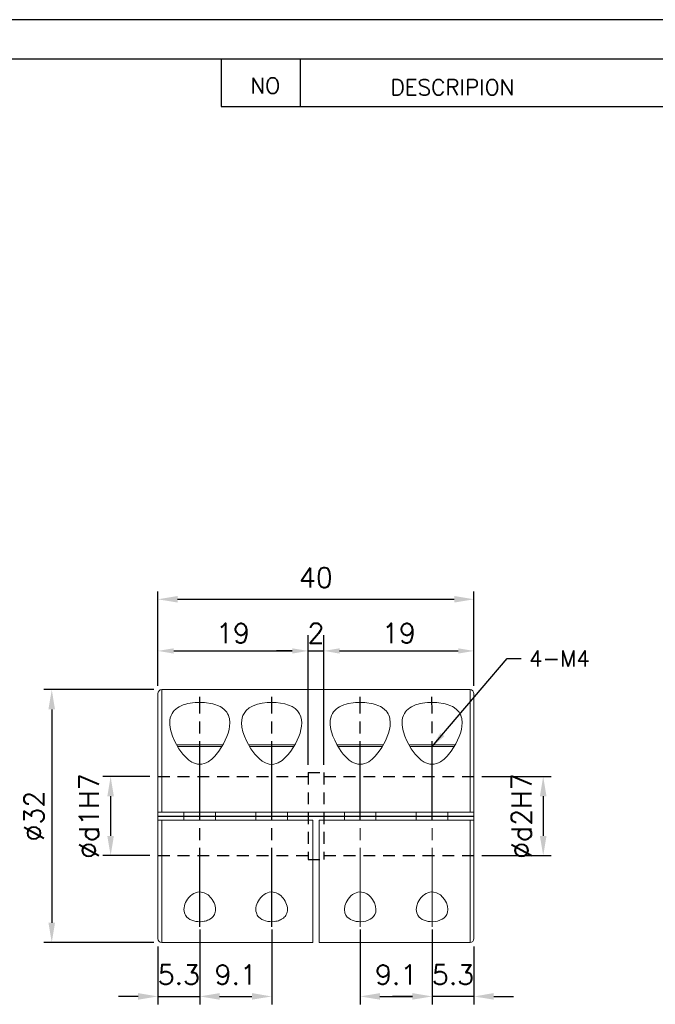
# Model space of a CAD drawing. Extents: x 10 to 307, y 10 to 220.
# Tile 3 of 4: x 120 to 200, y 95 to 220. Entities that reach past the tile are written whole.
import ezdxf

# ---------------------------------------------------------------- set-up
doc = ezdxf.new("R2010")
doc.units = 0
doc.header["$LTSCALE"] = 0.5
doc.header["$MEASUREMENT"] = 0
doc.linetypes.add('CENTER', pattern=[27, 20, -2, 3, -2])
doc.linetypes.add('HIDDEN', pattern=[5, 3, -2])
doc.layers.get('0').update_dxf_attribs({"linetype": 'CONTINUOUS'})
doc.layers.get('Defpoints').update_dxf_attribs({"linetype": 'CONTINUOUS'})
doc.layers.add('DIM', color=4, linetype='CONTINUOUS')
doc.styles.get("Standard").update_dxf_attribs({"font": 'romans.shx', "bigfont": 'whgtxt.shx'})
doc.dimstyles.new('ISO-25', dxfattribs={"dimtxt": 2.5, "dimasz": 2.5, "dimexe": 1.25, "dimexo": 0.625, "dimtad": 1, "dimtxsty": 'Standard', "dimcen": 2.5, "dimadec": 0, "dimazin": 0, "dimtfac": 1, "dimtmove": 0, "dimatfit": 3, "dimfxl": 0, "dimarcsym": 0})
doc.dimstyles.new('LIM', dxfattribs={"dimtxt": 2, "dimasz": 2, "dimexe": 2, "dimexo": 1, "dimgap": 1, "dimtad": 1, "dimdec": 3, "dimzin": 9, "dimdsep": 46, "dimtxsty": 'Standard', "dimcen": 2, "dimclrd": 1, "dimclre": 1, "dimadec": 0, "dimazin": 0, "dimtfac": 1, "dimtdec": 3, "dimtmove": 0, "dimatfit": 3, "dimfxl": 0, "dimtolj": 1, "dimtzin": 0, "dimarcsym": 0})

# ---------------------------------------------------------------- blocks, each defined once
blk = doc.blocks.new('*D20')
at = {"color": 1, "lineweight": -2}
for p, q in [((136.59, 135.23), (122.66, 135.23)), ((123.66, 132.73), (123.66, 105.73)), ((136.59, 103.23), (122.66, 103.23))]:
    blk.add_line(p, q, dxfattribs=at)
at = {"color": 1}
for points in [[(123.24, 132.73), (124.07, 132.73), (123.66, 135.23)], [(123.24, 105.73), (124.07, 105.73), (123.66, 103.23)]]:
    blk.add_solid(points, dxfattribs=at)
at = {"layer": 'Defpoints', "color": 0}
for p in [(137.59, 135.23), (123.66, 103.23), (137.59, 103.23)]:
    blk.add_point(p, dxfattribs=at)
at = {"color": 0, "insert": (121.41, 119.23), "char_height": 2.5, "attachment_point": 5, "rotation": 90}
blk.add_mtext('%%C32', dxfattribs=at)
blk = doc.blocks.new('*D23')
at = {"color": 1, "lineweight": -2}
for p, q in [((137.09, 135.73), (137.09, 147.66)), ((177.09, 135.72), (177.09, 147.66)), ((139.59, 146.66), (174.59, 146.66))]:
    blk.add_line(p, q, dxfattribs=at)
at = {"color": 1}
for points in [[(139.59, 147.08), (139.59, 146.25), (137.09, 146.66)], [(174.59, 147.08), (174.59, 146.25), (177.09, 146.66)]]:
    blk.add_solid(points, dxfattribs=at)
at = {"layer": 'Defpoints', "color": 0}
for p in [(177.09, 146.66), (137.09, 134.73), (177.09, 134.72)]:
    blk.add_point(p, dxfattribs=at)
at = {"color": 0, "insert": (157.09, 149.41), "char_height": 2.5, "attachment_point": 5}
blk.add_mtext('40', dxfattribs=at)
blk = doc.blocks.new('*D24')
at = {"color": 1, "lineweight": -2}
for p, q in [((136.09, 124.23), (130.11, 124.23)), ((131.11, 121.73), (131.11, 116.73)), ((136.09, 114.23), (130.11, 114.23))]:
    blk.add_line(p, q, dxfattribs=at)
at = {"color": 1}
for points in [[(130.69, 121.73), (131.52, 121.73), (131.11, 124.23)], [(130.69, 116.73), (131.52, 116.73), (131.11, 114.23)]]:
    blk.add_solid(points, dxfattribs=at)
at = {"layer": 'Defpoints', "color": 0}
for p in [(137.09, 124.23), (131.11, 114.23), (137.09, 114.23)]:
    blk.add_point(p, dxfattribs=at)
at = {"color": 0, "insert": (128.36, 119.23), "char_height": 2.5, "attachment_point": 5, "rotation": 90}
blk.add_mtext('%%cd1H7', dxfattribs=at)
blk = doc.blocks.new('*D25')
at = {"color": 1, "lineweight": -2}
for p, q in [((178.09, 124.23), (186.85, 124.23)), ((185.85, 121.73), (185.85, 116.73)), ((178.09, 114.23), (186.85, 114.23))]:
    blk.add_line(p, q, dxfattribs=at)
at = {"color": 1}
for points in [[(185.43, 121.73), (186.27, 121.73), (185.85, 124.23)], [(185.43, 116.73), (186.27, 116.73), (185.85, 114.23)]]:
    blk.add_solid(points, dxfattribs=at)
at = {"layer": 'Defpoints', "color": 0}
for p in [(177.09, 124.23), (177.09, 114.23), (185.85, 114.23)]:
    blk.add_point(p, dxfattribs=at)
at = {"color": 0, "insert": (183.1, 119.23), "char_height": 2.5, "attachment_point": 5, "rotation": 90}
blk.add_mtext('%%Cd2H7', dxfattribs=at)
blk = doc.blocks.new('*D26')
at = {"color": 1, "lineweight": -2}
for p, q in [((142.39, 104.87), (142.39, 95.41)), ((137.09, 102.73), (137.09, 95.41)), ((134.59, 96.41), (132.09, 96.41)), ((137.09, 96.41), (142.39, 96.41)), ((144.89, 96.41), (147.39, 96.41))]:
    blk.add_line(p, q, dxfattribs=at)
at = {"color": 1}
for points in [[(134.59, 96.83), (134.59, 96), (137.09, 96.41)], [(144.89, 96.83), (144.89, 96), (142.39, 96.41)]]:
    blk.add_solid(points, dxfattribs=at)
at = {"layer": 'Defpoints', "color": 0}
for p in [(142.39, 105.87), (137.09, 103.73), (142.39, 96.41)]:
    blk.add_point(p, dxfattribs=at)
at = {"color": 0, "insert": (139.74, 99.16), "char_height": 2.5, "attachment_point": 5}
blk.add_mtext('5.3', dxfattribs=at)
blk = doc.blocks.new('*D27')
at = {"color": 1, "lineweight": -2}
for p, q in [((142.39, 104.87), (142.39, 95.41)), ((151.49, 104.87), (151.49, 95.41)), ((144.89, 96.41), (148.99, 96.41))]:
    blk.add_line(p, q, dxfattribs=at)
at = {"color": 1}
for points in [[(144.89, 96.83), (144.89, 96), (142.39, 96.41)], [(148.99, 96.83), (148.99, 96), (151.49, 96.41)]]:
    blk.add_solid(points, dxfattribs=at)
at = {"layer": 'Defpoints', "color": 0}
for p in [(142.39, 105.87), (151.49, 105.87), (151.49, 96.41)]:
    blk.add_point(p, dxfattribs=at)
at = {"color": 0, "insert": (146.94, 99.16), "char_height": 2.5, "attachment_point": 5}
blk.add_mtext('9.1', dxfattribs=at)
blk = doc.blocks.new('*D28')
at = {"color": 1, "lineweight": -2}
for p, q in [((171.79, 104.87), (171.79, 95.41)), ((177.09, 102.73), (177.09, 95.41)), ((169.29, 96.41), (166.79, 96.41)), ((177.09, 96.41), (171.79, 96.41)), ((179.59, 96.41), (182.09, 96.41))]:
    blk.add_line(p, q, dxfattribs=at)
at = {"color": 1}
for points in [[(169.29, 96.83), (169.29, 96), (171.79, 96.41)], [(179.59, 96.83), (179.59, 96), (177.09, 96.41)]]:
    blk.add_solid(points, dxfattribs=at)
at = {"layer": 'Defpoints', "color": 0}
for p in [(171.79, 105.87), (177.09, 103.73), (171.79, 96.41)]:
    blk.add_point(p, dxfattribs=at)
at = {"color": 0, "insert": (174.44, 99.16), "char_height": 2.5, "attachment_point": 5}
blk.add_mtext('5.3', dxfattribs=at)
blk = doc.blocks.new('*D29')
at = {"color": 1, "lineweight": -2}
for p, q in [((162.69, 104.87), (162.69, 95.41)), ((171.79, 104.87), (171.79, 95.41)), ((165.19, 96.41), (169.29, 96.41))]:
    blk.add_line(p, q, dxfattribs=at)
at = {"color": 1}
for points in [[(165.19, 96.83), (165.19, 96), (162.69, 96.41)], [(169.29, 96.83), (169.29, 96), (171.79, 96.41)]]:
    blk.add_solid(points, dxfattribs=at)
at = {"layer": 'Defpoints', "color": 0}
for p in [(162.69, 105.87), (171.79, 105.87), (171.79, 96.41)]:
    blk.add_point(p, dxfattribs=at)
at = {"color": 0, "insert": (167.24, 99.16), "char_height": 2.5, "attachment_point": 5}
blk.add_mtext('9.1', dxfattribs=at)
blk = doc.blocks.new('*D31')
at = {"color": 1, "lineweight": -2}
for p, q in [((137.09, 135.72), (137.09, 142.13)), ((156.09, 125.73), (156.09, 142.13)), ((139.09, 140.13), (154.09, 140.13))]:
    blk.add_line(p, q, dxfattribs=at)
at = {"color": 1}
for points in [[(139.09, 140.46), (139.09, 139.79), (137.09, 140.13)], [(154.09, 140.46), (154.09, 139.79), (156.09, 140.13)]]:
    blk.add_solid(points, dxfattribs=at)
at = {"layer": 'Defpoints', "color": 0}
for p in [(156.09, 140.13), (137.09, 134.72), (156.09, 124.73)]:
    blk.add_point(p, dxfattribs=at)
at = {"color": 0, "insert": (146.59, 142.38), "char_height": 2.5, "attachment_point": 5}
blk.add_mtext('\\A1;19', dxfattribs=at)
blk = doc.blocks.new('*D32')
at = {"color": 1, "lineweight": -2}
for p, q in [((158.09, 125.73), (158.09, 142.13)), ((177.09, 135.73), (177.09, 142.13)), ((160.09, 140.13), (175.09, 140.13))]:
    blk.add_line(p, q, dxfattribs=at)
at = {"color": 1}
for points in [[(160.09, 140.46), (160.09, 139.79), (158.09, 140.13)], [(175.09, 140.46), (175.09, 139.79), (177.09, 140.13)]]:
    blk.add_solid(points, dxfattribs=at)
at = {"layer": 'Defpoints', "color": 0}
for p in [(177.09, 140.13), (177.09, 134.73), (158.09, 124.73)]:
    blk.add_point(p, dxfattribs=at)
at = {"color": 0, "insert": (167.59, 142.38), "char_height": 2.5, "attachment_point": 5}
blk.add_mtext('\\A1;19', dxfattribs=at)
blk = doc.blocks.new('*D33')
at = {"color": 1, "lineweight": -2}
for p, q in [((156.09, 141.13), (156.09, 142.13)), ((158.09, 141.13), (158.09, 142.13)), ((154.09, 140.13), (152.09, 140.13)), ((156.09, 140.13), (158.09, 140.13)), ((160.09, 140.13), (162.09, 140.13))]:
    blk.add_line(p, q, dxfattribs=at)
at = {"color": 1}
for points in [[(154.09, 140.46), (154.09, 139.79), (156.09, 140.13)], [(160.09, 140.46), (160.09, 139.79), (158.09, 140.13)]]:
    blk.add_solid(points, dxfattribs=at)
at = {"layer": 'Defpoints', "color": 0}
for p in [(156.09, 140.13), (158.09, 140.13), (158.09, 140.13)]:
    blk.add_point(p, dxfattribs=at)
at = {"color": 0, "insert": (157.09, 142.38), "char_height": 2.5, "attachment_point": 5}
blk.add_mtext('\\A1;2', dxfattribs=at)

msp = doc.modelspace()

# ---------------------------------------------------------------- linework, layer by layer
for p, q in [((307, 220), (10, 220)), ((302, 215), (15, 215)), ((145.0907, 215), (145.0907, 209)), ((155.0907, 215), (155.0907, 209)), ((145.0907, 209), (302, 209)), ((137.0892, 119.2274), (177.0892, 119.2274))]:
    msp.add_line(p, q)
at = {"color": 7, "linetype": 'Continuous', "lineweight": 15}
for p, q in [((176.5892, 135.2274), (137.5892, 135.2274)), ((137.5892, 135.2274), (137.5892, 119.7274)), ((176.5892, 119.7274), (176.5892, 135.2274)), ((145.2064, 128.0274), (139.5876, 128.0274)), ((154.3065, 128.0274), (148.6876, 128.0274)), ((165.5064, 128.0274), (159.8876, 128.0274)), ((174.6064, 128.0274), (168.9876, 128.0274)), ((137.0892, 119.7274), (137.5892, 119.7274)), ((137.0892, 118.7274), (137.0892, 119.7274)), ((137.5892, 119.7274), (176.5892, 119.7274)), ((140.3892, 119.7274), (140.3892, 118.7274)), ((144.3892, 118.7274), (144.3892, 119.7274)), ((149.4892, 119.7274), (149.4892, 118.7274)), ((153.4892, 118.7274), (153.4892, 119.7274)), ((160.6892, 119.7274), (160.6892, 118.7274)), ((164.6892, 118.7274), (164.6892, 119.7274)), ((169.7892, 119.7274), (169.7892, 118.7274)), ((173.7892, 118.7274), (173.7892, 119.7274)), ((176.5892, 119.7274), (177.0892, 119.7274)), ((177.0892, 119.7274), (177.0892, 118.7274)), ((137.5892, 118.7274), (137.0892, 118.7274)), ((137.5892, 118.7274), (137.0892, 118.7274)), ((156.6892, 118.7274), (137.5892, 118.7274)), ((137.5892, 118.7274), (137.5892, 103.2274)), ((156.6892, 103.2274), (156.6892, 118.7274)), ((157.4892, 118.7274), (157.4892, 103.2274)), ((176.5892, 118.7274), (157.4892, 118.7274)), ((177.0892, 118.7274), (176.5892, 118.7274)), ((176.5892, 103.2274), (176.5892, 118.7274)), ((137.5892, 103.2274), (156.6892, 103.2274)), ((157.4892, 103.2274), (176.5892, 103.2274))]:
    msp.add_line(p, q, dxfattribs=at)
at = {"color": 1, "linetype": 'CENTER'}
for p, q in [((142.3905, 105.1977), (142.3777, 134.3285)), ((151.4902, 105.1977), (151.4902, 134.3349)), ((162.6892, 118.6953), (162.6775, 134.3213)), ((171.7892, 118.7024), (171.7775, 134.3285))]:
    msp.add_line(p, q, dxfattribs=at)
at = {"color": 5, "linetype": 'HIDDEN'}
for p, q in [((156.0892, 124.7274), (158.0892, 124.7274)), ((156.0892, 124.7274), (156.0892, 113.7274)), ((158.0892, 124.7274), (158.0892, 113.7274)), ((137.0892, 124.2274), (156.0892, 124.2274)), ((158.0892, 124.2274), (177.0892, 124.2274)), ((137.0892, 114.2274), (156.0892, 114.2274)), ((156.0892, 113.7274), (158.0892, 113.7274)), ((158.0892, 114.2274), (177.0892, 114.2274))]:
    msp.add_line(p, q, dxfattribs=at)
at = {"color": 7, "linetype": 'Continuous', "lineweight": 15, "flags": 128}
for points in [[(138.5892, 131.0325), (138.6058, 131.3479), (138.658, 131.6529), (138.7511, 131.9497), (138.8885, 132.2315), (139.0144, 132.4197), (139.1654, 132.5978), (139.345, 132.7668), (139.5522, 132.9233), (139.7773, 133.0607), (140.0281, 133.1848), (140.3091, 133.2964), (140.6148, 133.3925), (140.8885, 133.4605), (141.4818, 133.5609), (141.7979, 133.5923), (142.0842, 133.6089), (142.6719, 133.6098), (142.9693, 133.5932), (143.2463, 133.5668), (143.7903, 133.4815), (144.0531, 133.4218), (144.2997, 133.3526), (144.7608, 133.1801), (144.9721, 133.0765), (145.171, 132.9597), (145.5188, 132.6911), (145.6661, 132.5398), (145.8036, 132.3653), (145.9194, 132.1795), (146.0146, 131.9812), (146.0883, 131.7729), (146.1331, 131.5961), (146.1892, 131.0325), (146.1643, 130.6202), (146.0922, 130.1914), (145.9744, 129.7428), (145.8148, 129.2836), (145.6186, 128.8238), (145.3852, 128.36), (145.1111, 127.8907), (144.7965, 127.4254), (144.2989, 126.8172), (144.1109, 126.6242), (143.9125, 126.4416), (143.467, 126.1102), (143.2146, 125.9714), (142.9491, 125.8646), (142.6692, 125.7956), (142.2347, 125.7796), (142.0866, 125.7995), (141.8308, 125.864), (141.5872, 125.9603), (141.3876, 126.0645), (141.0141, 126.3192), (140.8401, 126.4641), (140.5336, 126.7597), (140.2535, 127.0754), (139.9941, 127.4086), (139.757, 127.7508), (139.4373, 128.2797), (139.1635, 128.8157), (138.934, 129.3611), (138.7572, 129.9032), (138.6862, 130.191), (138.6336, 130.4752), (138.6006, 130.7566), (138.5892, 131.0325)], [(147.6892, 131.0325), (147.758, 131.6529), (147.8516, 131.951), (147.9885, 132.2315), (148.2654, 132.5978), (148.6522, 132.9233), (149.1281, 133.1848), (149.7148, 133.3925), (150.2763, 133.5165), (150.8979, 133.5923), (151.4747, 133.6149), (152.0693, 133.5932), (152.6194, 133.53), (153.1531, 133.4218), (153.6352, 133.2725), (154.0721, 133.0765), (154.4528, 132.8317), (154.7661, 132.5398), (155.0194, 132.1795), (155.1883, 131.7729), (155.2645, 131.4138), (155.2892, 131.0325), (155.2641, 130.6186), (155.1922, 130.1914), (155.074, 129.7414), (154.9148, 129.2836), (154.7181, 128.8226), (154.4852, 128.36), (154.2103, 127.8892), (153.8965, 127.4254), (153.5754, 127.0163), (153.2109, 126.6242), (152.7996, 126.2696), (152.3146, 125.9714), (152.0524, 125.8655), (151.7692, 125.7956), (151.4828, 125.7727), (151.1866, 125.7995), (150.9333, 125.8631), (150.6872, 125.9603), (150.2973, 126.1846), (149.9401, 126.4641), (149.6324, 126.7607), (149.3535, 127.0754), (148.857, 127.7508), (148.5362, 128.2815), (148.2635, 128.8157), (148.034, 129.3611), (147.8572, 129.9032), (147.7336, 130.4752), (147.6892, 131.0325)], [(158.8892, 131.0325), (158.9058, 131.3479), (158.958, 131.6529), (159.0511, 131.9497), (159.1885, 132.2315), (159.3144, 132.4197), (159.4654, 132.5978), (159.645, 132.7668), (159.8522, 132.9233), (160.0773, 133.0607), (160.3281, 133.1848), (160.6091, 133.2964), (160.9148, 133.3925), (161.1885, 133.4605), (161.7818, 133.5609), (162.0979, 133.5923), (162.3842, 133.6089), (162.9719, 133.6098), (163.2693, 133.5932), (163.5463, 133.5668), (164.0903, 133.4815), (164.3531, 133.4218), (164.5997, 133.3526), (165.0608, 133.1801), (165.2721, 133.0765), (165.471, 132.9597), (165.8188, 132.6911), (165.9661, 132.5398), (166.1036, 132.3653), (166.2194, 132.1795), (166.3146, 131.9812), (166.3883, 131.7729), (166.4331, 131.5961), (166.4892, 131.0325), (166.4643, 130.6202), (166.3922, 130.1914), (166.2744, 129.7428), (166.1148, 129.2836), (165.9186, 128.8238), (165.6852, 128.36), (165.4111, 127.8907), (165.0965, 127.4254), (164.5989, 126.8172), (164.4109, 126.6242), (164.2125, 126.4416), (163.767, 126.1102), (163.5146, 125.9714), (163.2491, 125.8646), (162.9692, 125.7956), (162.5347, 125.7796), (162.3866, 125.7995), (162.1308, 125.864), (161.8872, 125.9603), (161.6876, 126.0645), (161.3141, 126.3192), (161.1401, 126.4641), (160.8336, 126.7597), (160.5535, 127.0754), (160.2941, 127.4086), (160.057, 127.7508), (159.7373, 128.2797), (159.4635, 128.8157), (159.234, 129.3611), (159.0572, 129.9032), (158.9862, 130.191), (158.9336, 130.4752), (158.9006, 130.7566), (158.8892, 131.0325)], [(167.9892, 131.0325), (168.0058, 131.3479), (168.058, 131.6529), (168.1511, 131.9497), (168.2885, 132.2315), (168.4144, 132.4197), (168.5654, 132.5978), (168.745, 132.7668), (168.9522, 132.9233), (169.1773, 133.0607), (169.4281, 133.1848), (169.7091, 133.2964), (170.0148, 133.3925), (170.2885, 133.4605), (170.8818, 133.5609), (171.1979, 133.5923), (171.4842, 133.6089), (172.0719, 133.6098), (172.3693, 133.5932), (172.6463, 133.5668), (173.1903, 133.4815), (173.4531, 133.4218), (173.6997, 133.3526), (174.1608, 133.1801), (174.3721, 133.0765), (174.571, 132.9597), (174.9188, 132.6911), (175.0661, 132.5398), (175.2036, 132.3653), (175.3194, 132.1795), (175.4146, 131.9812), (175.4883, 131.7729), (175.5331, 131.5961), (175.5892, 131.0325), (175.5643, 130.6202), (175.4922, 130.1914), (175.3744, 129.7428), (175.2148, 129.2836), (175.0186, 128.8238), (174.7852, 128.36), (174.5111, 127.8907), (174.1965, 127.4254), (173.6989, 126.8172), (173.5109, 126.6242), (173.3125, 126.4416), (172.867, 126.1102), (172.6146, 125.9714), (172.3491, 125.8646), (172.0692, 125.7956), (171.6347, 125.7796), (171.4866, 125.7995), (171.2308, 125.864), (170.9872, 125.9603), (170.7876, 126.0645), (170.4141, 126.3192), (170.2401, 126.4641), (169.9336, 126.7597), (169.6535, 127.0754), (169.3941, 127.4086), (169.157, 127.7508), (168.8373, 128.2797), (168.5635, 128.8157), (168.334, 129.3611), (168.1572, 129.9032), (168.0862, 130.191), (168.0336, 130.4752), (168.0006, 130.7566), (167.9892, 131.0325)], [(144.3892, 107.4223), (144.3805, 107.255), (144.3539, 107.0906), (144.3073, 106.928), (144.2396, 106.7704), (144.1709, 106.6513), (144.0877, 106.5368), (143.988, 106.4262), (143.8721, 106.3221), (143.6526, 106.172), (143.5251, 106.1047), (143.3869, 106.0442), (143.2445, 105.9933), (143.0931, 105.9499), (142.9305, 105.9142), (142.7605, 105.8877), (142.4666, 105.8658), (142.3139, 105.8657), (142.1605, 105.8734), (141.8886, 105.9069), (141.623, 105.9665), (141.3771, 106.05), (141.1511, 106.1576), (140.9398, 106.2957), (140.7606, 106.4568), (140.6582, 106.5785), (140.5726, 106.7082), (140.5029, 106.8469), (140.4502, 106.992), (140.4043, 107.2026), (140.3892, 107.4223), (140.4023, 107.6358), (140.4413, 107.8538), (140.5067, 108.0779), (140.5983, 108.3033), (140.7114, 108.5194), (140.8501, 108.7326), (141.0196, 108.9437), (141.2208, 109.1446), (141.4212, 109.303), (141.6515, 109.4422), (141.859, 109.5327), (142.0881, 109.5971), (142.3225, 109.6259), (142.5691, 109.6166), (142.7665, 109.5797), (142.9592, 109.5178), (143.2079, 109.3981), (143.4355, 109.2455), (143.5859, 109.1191), (143.7228, 108.9831), (143.8482, 108.8379), (143.9604, 108.6871), (144.0907, 108.478), (144.1982, 108.2635), (144.2836, 108.0426), (144.3447, 107.8201), (144.3778, 107.6205), (144.3892, 107.4223)], [(153.4892, 107.4223), (153.4805, 107.255), (153.4539, 107.0906), (153.4073, 106.928), (153.3396, 106.7704), (153.2709, 106.6513), (153.1877, 106.5368), (153.088, 106.4262), (152.9721, 106.3221), (152.7526, 106.172), (152.6251, 106.1047), (152.4869, 106.0442), (152.3445, 105.9933), (152.1931, 105.9499), (152.0305, 105.9142), (151.8605, 105.8877), (151.5666, 105.8658), (151.4139, 105.8657), (151.2605, 105.8734), (150.9886, 105.9069), (150.723, 105.9665), (150.4771, 106.05), (150.2511, 106.1576), (150.0398, 106.2957), (149.8606, 106.4568), (149.7582, 106.5785), (149.6726, 106.7082), (149.6029, 106.8469), (149.5502, 106.992), (149.5043, 107.2026), (149.4892, 107.4223), (149.5023, 107.6358), (149.5413, 107.8538), (149.6067, 108.0779), (149.6983, 108.3033), (149.8114, 108.5194), (149.9501, 108.7326), (150.1196, 108.9437), (150.3208, 109.1446), (150.5212, 109.303), (150.7515, 109.4422), (150.959, 109.5327), (151.1881, 109.5971), (151.4225, 109.6259), (151.6691, 109.6166), (151.8665, 109.5797), (152.0592, 109.5178), (152.3079, 109.3981), (152.5355, 109.2455), (152.6859, 109.1191), (152.8228, 108.9831), (152.9482, 108.8379), (153.0604, 108.6871), (153.1907, 108.478), (153.2982, 108.2635), (153.3836, 108.0426), (153.4447, 107.8201), (153.4778, 107.6205), (153.4892, 107.4223)], [(164.6892, 107.4223), (164.6539, 107.0906), (164.5396, 106.7704), (164.3877, 106.5368), (164.1721, 106.3221), (163.9526, 106.172), (163.6869, 106.0442), (163.3931, 105.9499), (163.0605, 105.8877), (162.7617, 105.8658), (162.4605, 105.8734), (162.185, 105.9076), (161.923, 105.9665), (161.6744, 106.0512), (161.4511, 106.1576), (161.2379, 106.2973), (161.0606, 106.4568), (160.8726, 106.7082), (160.7502, 106.992), (160.6892, 107.4223), (160.7413, 107.8538), (160.8983, 108.3033), (161.1501, 108.7326), (161.3207, 108.945), (161.5208, 109.1446), (161.7232, 109.3044), (161.9515, 109.4422), (162.162, 109.5337), (162.3881, 109.5971), (162.6274, 109.6258), (162.8691, 109.6166), (163.2592, 109.5178), (163.511, 109.3962), (163.7355, 109.2455), (164.0228, 108.9831), (164.2604, 108.6871), (164.4982, 108.2635), (164.6447, 107.8201), (164.6892, 107.4223)], [(173.7892, 107.4223), (173.7539, 107.0906), (173.6396, 106.7704), (173.4877, 106.5368), (173.2721, 106.3221), (173.0526, 106.172), (172.7869, 106.0442), (172.4931, 105.9499), (172.1605, 105.8877), (171.8617, 105.8658), (171.5605, 105.8734), (171.285, 105.9076), (171.023, 105.9665), (170.7744, 106.0512), (170.5511, 106.1576), (170.3379, 106.2973), (170.1606, 106.4568), (169.9726, 106.7082), (169.8502, 106.992), (169.7892, 107.4223), (169.8413, 107.8538), (169.9983, 108.3033), (170.2501, 108.7326), (170.4207, 108.945), (170.6208, 109.1446), (170.8232, 109.3044), (171.0515, 109.4422), (171.262, 109.5337), (171.4881, 109.5971), (171.7274, 109.6258), (171.9691, 109.6166), (172.3592, 109.5178), (172.611, 109.3962), (172.8355, 109.2455), (173.1228, 108.9831), (173.3604, 108.6871), (173.5982, 108.2635), (173.7447, 107.8201), (173.7892, 107.4223)]]:
    msp.add_lwpolyline(points, dxfattribs=at)
at = {"color": 7, "linetype": 'Continuous', "lineweight": 15}
for centre, start, end in [((137.5892, 134.7274), 90, 180), ((176.5892, 134.7274), 0, 90), ((137.5892, 103.7274), 180, 270), ((176.5892, 103.7274), 270, 0)]:
    msp.add_arc(centre, 0.5, start, end, dxfattribs=at)
for points, knots in [([(137.0892, 134.7204), (137.0892, 134.7185), (137.0892, 134.7142), (137.0892, 134.6095), (137.0892, 134.4198), (137.0892, 134.1365), (137.0892, 133.7792), (137.0892, 133.366), (137.0892, 132.9099), (137.0892, 132.3892), (137.0892, 131.8055), (137.0892, 131.1595), (137.0892, 130.3414), (137.0892, 129.32), (137.0892, 128.2101), (137.0892, 127.1882), (137.0892, 126.2842), (137.0892, 125.3012), (137.0892, 124.2384), (137.0892, 123.1071), (137.0892, 121.9756), (137.0892, 120.8506), (137.0892, 120.102), (137.0892, 119.7274)], [0, 0, 0, 0, 0.03669938, 0.08380551, 0.13241598, 0.18229249, 0.23222877, 0.27557779, 0.31882045, 0.36214975, 0.40640225, 0.45054201, 0.49477438, 0.56108202, 0.62736701, 0.67071603, 0.71395868, 0.75728799, 0.80724551, 0.85711492, 0.90571474, 0.95282266, 1, 1, 1, 1]), ([(177.0892, 119.7274), (177.0892, 120.102), (177.0892, 120.8506), (177.0892, 121.9756), (177.0892, 123.1071), (177.0892, 124.2384), (177.0892, 125.3012), (177.0892, 126.2842), (177.0892, 127.1882), (177.0892, 128.2101), (177.0892, 129.32), (177.0892, 130.3414), (177.0892, 131.1595), (177.0892, 131.8055), (177.0892, 132.3892), (177.0892, 132.9099), (177.0892, 133.366), (177.0892, 133.7792), (177.0892, 134.1365), (177.0892, 134.4198), (177.0892, 134.6095), (177.0892, 134.7142), (177.0892, 134.7185), (177.0892, 134.7204)], [0, 0, 0, 0, 0.04717734, 0.09428526, 0.14288508, 0.19275449, 0.24271201, 0.28604132, 0.32928397, 0.37263299, 0.43891798, 0.50522562, 0.54945799, 0.59359775, 0.63785025, 0.68117955, 0.72442221, 0.76777123, 0.81770751, 0.86758402, 0.91619449, 0.96330062, 1, 1, 1, 1]), ([(145.3077, 128.2274), (145.2562, 128.2274), (145.0952, 128.2274), (144.7371, 128.2274), (144.2147, 128.2274), (143.6884, 128.2274), (143.212, 128.2274), (142.8037, 128.2274), (142.3206, 128.2274), (141.7669, 128.2274), (141.258, 128.2274), (140.8646, 128.2274), (140.4759, 128.2274), (140.0437, 128.2274), (139.6676, 128.2274), (139.5196, 128.2274), (139.4689, 128.2274)], [0, 0, 0, 0, 0.04402032, 0.1375547, 0.23116354, 0.32469788, 0.38251824, 0.4398443, 0.49759932, 0.58401546, 0.67035783, 0.71748063, 0.76408927, 0.85762364, 0.95123249, 1, 1, 1, 1]), ([(154.4077, 128.2274), (154.3562, 128.2274), (154.1953, 128.2274), (153.8371, 128.2274), (153.3147, 128.2274), (152.7884, 128.2274), (152.312, 128.2274), (151.9037, 128.2274), (151.4206, 128.2274), (150.8669, 128.2274), (150.358, 128.2274), (149.9646, 128.2274), (149.5759, 128.2274), (149.1437, 128.2274), (148.7675, 128.2274), (148.6196, 128.2274), (148.5689, 128.2274)], [0, 0, 0, 0, 0.04402507, 0.13755748, 0.23116436, 0.32469673, 0.38251588, 0.43984073, 0.49759455, 0.58400887, 0.67034943, 0.71747124, 0.7640789, 0.85761131, 0.95121819, 1, 1, 1, 1]), ([(165.6077, 128.2274), (165.5562, 128.2274), (165.3952, 128.2274), (165.0371, 128.2274), (164.5147, 128.2274), (163.9884, 128.2274), (163.512, 128.2274), (163.1037, 128.2274), (162.6206, 128.2274), (162.0669, 128.2274), (161.558, 128.2274), (161.1646, 128.2274), (160.7759, 128.2274), (160.3437, 128.2274), (159.9676, 128.2274), (159.8196, 128.2274), (159.7689, 128.2274)], [0, 0, 0, 0, 0.04402032, 0.1375547, 0.23116354, 0.32469788, 0.38251824, 0.4398443, 0.49759932, 0.58401546, 0.67035783, 0.71748063, 0.76408927, 0.85762364, 0.95123249, 1, 1, 1, 1]), ([(174.7077, 128.2274), (174.6562, 128.2274), (174.4952, 128.2274), (174.1371, 128.2274), (173.6147, 128.2274), (173.0884, 128.2274), (172.612, 128.2274), (172.2037, 128.2274), (171.7206, 128.2274), (171.1669, 128.2274), (170.658, 128.2274), (170.2646, 128.2274), (169.8759, 128.2274), (169.4437, 128.2274), (169.0676, 128.2274), (168.9196, 128.2274), (168.8689, 128.2274)], [0, 0, 0, 0, 0.04402032, 0.1375547, 0.23116354, 0.32469788, 0.38251824, 0.4398443, 0.49759932, 0.58401546, 0.67035783, 0.71748063, 0.76408927, 0.85762364, 0.95123249, 1, 1, 1, 1]), ([(137.0892, 118.7274), (137.0892, 118.3528), (137.0892, 117.6041), (137.0892, 116.4789), (137.0892, 115.3474), (137.0892, 114.2161), (137.0892, 113.1533), (137.0892, 112.1704), (137.0892, 111.2664), (137.0892, 110.3918), (137.0892, 109.5511), (137.0892, 108.7495), (137.0892, 107.8714), (137.0892, 106.9531), (137.0892, 106.1532), (137.0892, 105.5448), (137.0892, 105.0887), (137.0892, 104.6755), (137.0892, 104.3183), (137.0892, 104.0349), (137.0892, 103.8453), (137.0892, 103.7406), (137.0892, 103.7363), (137.0892, 103.7344)], [0, 0, 0, 0, 0.04718814, 0.09429247, 0.14289932, 0.19277581, 0.24271209, 0.28606111, 0.32930376, 0.37263306, 0.41688556, 0.46102531, 0.50525768, 0.57156531, 0.63785029, 0.68119931, 0.72444195, 0.76777126, 0.81772877, 0.86759818, 0.91620885, 0.96332217, 1, 1, 1, 1]), ([(177.0892, 103.7344), (177.0892, 103.7363), (177.0892, 103.7406), (177.0892, 103.8453), (177.0892, 104.0349), (177.0892, 104.3183), (177.0892, 104.6755), (177.0892, 105.0887), (177.0892, 105.5448), (177.0892, 106.1532), (177.0892, 106.9531), (177.0892, 107.8714), (177.0892, 108.7495), (177.0892, 109.5511), (177.0892, 110.3918), (177.0892, 111.2664), (177.0892, 112.1704), (177.0892, 113.1533), (177.0892, 114.2161), (177.0892, 115.3474), (177.0892, 116.4789), (177.0892, 117.6041), (177.0892, 118.3528), (177.0892, 118.7274)], [0, 0, 0, 0, 0.03667783, 0.08379115, 0.13240182, 0.18227123, 0.23222874, 0.27555805, 0.31880069, 0.36214971, 0.42843469, 0.49474232, 0.53897469, 0.58311444, 0.62736694, 0.67069624, 0.71393889, 0.75728791, 0.80722419, 0.85710068, 0.90570753, 0.95281186, 1, 1, 1, 1])]:
    msp.add_open_spline(points, degree=3, knots=knots, dxfattribs=at)
at = {"color": 1, "linetype": 'CENTER', "lineweight": 15}
for points, knots in [([(162.6892, 105.1996), (162.6892, 105.212), (162.6892, 105.2243), (162.6892, 105.2616), (162.6892, 105.2867), (162.6892, 105.3211), (162.6892, 105.3304), (162.6892, 105.3583), (162.6892, 105.377), (162.6892, 105.402), (162.6892, 105.4082), (162.6892, 105.4207), (162.6892, 105.427), (162.6892, 105.4395), (162.6892, 105.4457), (162.6892, 105.4646), (162.6892, 105.4772), (162.6892, 105.5151), (162.6892, 105.5406), (162.6892, 105.6175), (162.6892, 105.6694), (162.6892, 105.8273), (162.6892, 105.9353), (162.6892, 106.0565), (162.6892, 106.0671), (162.6892, 106.0991), (162.6892, 106.1205), (162.6892, 106.1849), (162.6892, 106.2283), (162.6892, 106.2812), (162.6892, 106.2904), (162.6892, 106.3181), (162.6892, 106.3366), (162.6892, 106.3599), (162.6892, 106.3646), (162.6892, 106.374), (162.6892, 106.3788), (162.6892, 106.393), (162.6892, 106.4025), (162.6892, 106.431), (162.6892, 106.45), (162.6892, 106.5074), (162.6892, 106.546), (162.6892, 106.6625), (162.6892, 106.7412), (162.6892, 106.9806), (162.6892, 107.1445), (162.6892, 107.3458), (162.6892, 107.3792), (162.6892, 107.4206), (162.6892, 107.4284), (162.6892, 107.4419), (162.6892, 107.4476), (162.6892, 107.4592), (162.6892, 107.4649), (162.6892, 107.4822), (162.6892, 107.4937), (162.6892, 107.5284), (162.6892, 107.5516), (162.6892, 107.6214), (162.6892, 107.6682), (162.6892, 107.8094), (162.6892, 107.9048), (162.6892, 108.0142), (162.6892, 108.0271), (162.6892, 108.0661), (162.6892, 108.0921), (162.6892, 108.1289), (162.6892, 108.1397), (162.6892, 108.1719), (162.6892, 108.1934), (162.6892, 108.2216), (162.6892, 108.2283), (162.6892, 108.2416), (162.6892, 108.2482), (162.6892, 108.2616), (162.6892, 108.2682), (162.6892, 108.2882), (162.6892, 108.3016), (162.6892, 108.3417), (162.6892, 108.3686), (162.6892, 108.4494), (162.6892, 108.5036), (162.6892, 108.667), (162.6892, 108.7773), (162.6892, 108.9088), (162.6892, 108.9288), (162.6892, 108.9891), (162.6892, 109.0294), (162.6892, 109.0939), (162.6892, 109.118), (162.6892, 109.1663), (162.6892, 109.1905), (162.6892, 109.2633), (162.6892, 109.312), (162.6892, 109.4588), (162.6892, 109.5575), (162.6892, 109.6723), (162.6892, 109.6875), (162.6892, 109.7332), (162.6892, 109.7638), (162.6892, 109.816), (162.6892, 109.8376), (162.6892, 109.8728), (162.6892, 109.8864), (162.6892, 109.9116), (162.6892, 109.9231), (162.6892, 109.9439), (162.6892, 109.9531), (162.6892, 109.9715), (162.6892, 109.9807), (162.6892, 110.0082), (162.6892, 110.0265), (162.6892, 110.0816), (162.6892, 110.1184), (162.6892, 110.2291), (162.6892, 110.3033), (162.6892, 110.5272), (162.6892, 110.6781), (162.6892, 110.842), (162.6892, 110.8536), (162.6892, 110.8764), (162.6892, 110.8876), (162.6892, 110.9099), (162.6892, 110.9211), (162.6892, 110.9546), (162.6892, 110.977), (162.6892, 111.0442), (162.6892, 111.0892), (162.6892, 111.2245), (162.6892, 111.3152), (162.6892, 111.4355), (162.6892, 111.4647), (162.6892, 111.5525), (162.6892, 111.6112), (162.6892, 111.6924), (162.6892, 111.7147), (162.6892, 111.7552), (162.6892, 111.7734), (162.6892, 111.8065), (162.6892, 111.8215), (162.6892, 111.8514), (162.6892, 111.8663), (162.6892, 111.9094), (162.6892, 111.9375), (162.6892, 112.022), (162.6892, 112.0785), (162.6892, 112.2484), (162.6892, 112.3624), (162.6892, 112.5), (162.6892, 112.5231), (162.6892, 112.5924), (162.6892, 112.6387), (162.6892, 112.7038), (162.6892, 112.7226), (162.6892, 112.7564), (162.6892, 112.7715), (162.6892, 112.7979), (162.6892, 112.8093), (162.6892, 112.8321), (162.6892, 112.8435), (162.6892, 112.8777), (162.6892, 112.9005), (162.6892, 112.9691), (162.6892, 113.0148), (162.6892, 113.1524), (162.6892, 113.2445), (162.6892, 113.5217), (162.6892, 113.7078), (162.6892, 113.909), (162.6892, 113.923), (162.6892, 113.9493), (162.6892, 113.9616), (162.6892, 113.9987), (162.6892, 114.0235), (162.6892, 114.1029), (162.6892, 114.1576), (162.6892, 114.3221), (162.6892, 114.4321), (162.6892, 114.6273), (162.6892, 114.7122), (162.6892, 114.8386), (162.6892, 114.8799), (162.6892, 115.0038), (162.6892, 115.0866), (162.6892, 115.2524), (162.6892, 115.3355), (162.6892, 115.5021), (162.6892, 115.5855), (162.6892, 115.8362), (162.6892, 116.0039), (162.6892, 116.2003), (162.6892, 116.2283), (162.6892, 116.2701), (162.6892, 116.2837), (162.6892, 116.3101), (162.6892, 116.3228), (162.6892, 116.3481), (162.6892, 116.3606), (162.6892, 116.3858), (162.6892, 116.3983), (162.6892, 116.4361), (162.6892, 116.4612), (162.6892, 116.5368), (162.6892, 116.5871), (162.6892, 116.7384), (162.6892, 116.8394), (162.6892, 116.9749), (162.6892, 117.0092), (162.6892, 117.1122), (162.6892, 117.1809), (162.6892, 117.2621), (162.6892, 117.2746), (162.6892, 117.3121), (162.6892, 117.3371), (162.6892, 117.412), (162.6892, 117.4621), (162.6892, 117.5177), (162.6892, 117.5233), (162.6892, 117.5344), (162.6892, 117.54), (162.6892, 117.5568), (162.6892, 117.5679), (162.6892, 117.6014), (162.6892, 117.6238), (162.6892, 117.6908), (162.6892, 117.7355), (162.6892, 117.8697), (162.6892, 117.9592), (162.6892, 118.2278), (162.6892, 118.4071), (162.6892, 118.6251), (162.6892, 118.6638), (162.6892, 118.7024)], [0.345632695, 0.345632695, 0.345632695, 0.345632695, 0.348546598, 0.348546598, 0.354374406, 0.354374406, 0.356510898, 0.356510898, 0.360783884, 0.360783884, 0.362196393, 0.362196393, 0.363608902, 0.363608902, 0.365021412, 0.365021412, 0.36784643, 0.36784643, 0.373496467, 0.373496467, 0.384796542, 0.384796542, 0.40739669, 0.40739669, 0.409561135, 0.409561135, 0.413890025, 0.413890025, 0.422547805, 0.422547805, 0.424366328, 0.424366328, 0.428003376, 0.428003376, 0.428926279, 0.428926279, 0.429849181, 0.429849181, 0.431694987, 0.431694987, 0.435386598, 0.435386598, 0.442769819, 0.442769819, 0.457536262, 0.457536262, 0.487069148, 0.487069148, 0.492925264, 0.492925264, 0.494278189, 0.494278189, 0.49527619, 0.49527619, 0.496274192, 0.496274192, 0.498270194, 0.498270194, 0.502262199, 0.502262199, 0.510246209, 0.510246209, 0.526214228, 0.526214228, 0.528355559, 0.528355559, 0.532638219, 0.532638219, 0.534394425, 0.534394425, 0.537906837, 0.537906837, 0.538987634, 0.538987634, 0.540068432, 0.540068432, 0.541149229, 0.541149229, 0.543310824, 0.543310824, 0.547634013, 0.547634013, 0.556280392, 0.556280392, 0.57357315, 0.57357315, 0.576676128, 0.576676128, 0.582882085, 0.582882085, 0.586567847, 0.586567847, 0.59025361, 0.59025361, 0.597625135, 0.597625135, 0.612368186, 0.612368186, 0.614620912, 0.614620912, 0.619126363, 0.619126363, 0.622298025, 0.622298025, 0.624285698, 0.624285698, 0.625975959, 0.625975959, 0.627315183, 0.627315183, 0.628654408, 0.628654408, 0.631318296, 0.631318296, 0.636646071, 0.636646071, 0.647301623, 0.647301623, 0.668612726, 0.668612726, 0.670236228, 0.670236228, 0.67179306, 0.67179306, 0.673349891, 0.673349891, 0.676463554, 0.676463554, 0.68269088, 0.68269088, 0.695145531, 0.695145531, 0.699129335, 0.699129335, 0.707096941, 0.707096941, 0.710114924, 0.710114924, 0.712565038, 0.712565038, 0.714575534, 0.714575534, 0.71658603, 0.71658603, 0.720356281, 0.720356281, 0.727896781, 0.727896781, 0.742977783, 0.742977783, 0.746014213, 0.746014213, 0.752087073, 0.752087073, 0.754536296, 0.754536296, 0.756504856, 0.756504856, 0.757989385, 0.757989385, 0.759473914, 0.759473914, 0.762442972, 0.762442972, 0.768381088, 0.768381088, 0.78025732, 0.78025732, 0.804009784, 0.804009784, 0.80577526, 0.80577526, 0.807341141, 0.807341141, 0.810472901, 0.810472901, 0.81737656, 0.81737656, 0.83118388, 0.83118388, 0.841790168, 0.841790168, 0.846920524, 0.846920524, 0.857181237, 0.857181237, 0.867441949, 0.867441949, 0.877702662, 0.877702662, 0.898224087, 0.898224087, 0.9016492, 0.9016492, 0.903310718, 0.903310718, 0.904858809, 0.904858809, 0.906388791, 0.906388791, 0.907918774, 0.907918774, 0.910978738, 0.910978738, 0.917098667, 0.917098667, 0.929338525, 0.929338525, 0.933489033, 0.933489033, 0.94179005, 0.94179005, 0.943296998, 0.943296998, 0.946310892, 0.946310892, 0.95233868, 0.95233868, 0.953010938, 0.953010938, 0.953683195, 0.953683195, 0.95502771, 0.95502771, 0.95771674, 0.95771674, 0.963094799, 0.963094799, 0.973850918, 0.973850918, 0.995363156, 0.995363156, 1, 1, 1, 1]), ([(171.7892, 105.1996), (171.7892, 105.239), (171.7892, 105.2789), (171.7892, 105.3341), (171.7892, 105.349), (171.7892, 105.3716), (171.7892, 105.3793), (171.7892, 105.3935), (171.7892, 105.4001), (171.7892, 105.413), (171.7892, 105.4193), (171.7892, 105.4319), (171.7892, 105.4382), (171.7892, 105.4572), (171.7892, 105.4699), (171.7892, 105.5082), (171.7892, 105.5339), (171.7892, 105.6116), (171.7892, 105.664), (171.7892, 105.8234), (171.7892, 105.9325), (171.7892, 106.0549), (171.7892, 106.0656), (171.7892, 106.0976), (171.7892, 106.1191), (171.7892, 106.1837), (171.7892, 106.2272), (171.7892, 106.2803), (171.7892, 106.2895), (171.7892, 106.3171), (171.7892, 106.3356), (171.7892, 106.3584), (171.7892, 106.3626), (171.7892, 106.3711), (171.7892, 106.3753), (171.7892, 106.3881), (171.7892, 106.3966), (171.7892, 106.4222), (171.7892, 106.4393), (171.7892, 106.4908), (171.7892, 106.5254), (171.7892, 106.6298), (171.7892, 106.7003), (171.7892, 106.9143), (171.7892, 107.0604), (171.7892, 107.2253), (171.7892, 107.2408), (171.7892, 107.2872), (171.7892, 107.3183), (171.7892, 107.3586), (171.7892, 107.3675), (171.7892, 107.3945), (171.7892, 107.4125), (171.7892, 107.4369), (171.7892, 107.4433), (171.7892, 107.456), (171.7892, 107.4624), (171.7892, 107.4815), (171.7892, 107.4942), (171.7892, 107.5326), (171.7892, 107.5582), (171.7892, 107.6355), (171.7892, 107.6873), (171.7892, 107.8439), (171.7892, 107.9496), (171.7892, 108.0717), (171.7892, 108.0866), (171.7892, 108.1314), (171.7892, 108.1614), (171.7892, 108.2031), (171.7892, 108.2146), (171.7892, 108.2321), (171.7892, 108.2381), (171.7892, 108.25), (171.7892, 108.256), (171.7892, 108.274), (171.7892, 108.286), (171.7892, 108.322), (171.7892, 108.3461), (171.7892, 108.4186), (171.7892, 108.4672), (171.7892, 108.6137), (171.7892, 108.7124), (171.7892, 108.8292), (171.7892, 108.8463), (171.7892, 108.8977), (171.7892, 108.9322), (171.7892, 108.9798), (171.7892, 108.9929), (171.7892, 109.0219), (171.7892, 109.0379), (171.7892, 109.0627), (171.7892, 109.0715), (171.7892, 109.089), (171.7892, 109.0978), (171.7892, 109.1241), (171.7892, 109.1417), (171.7892, 109.1946), (171.7892, 109.2299), (171.7892, 109.3363), (171.7892, 109.4077), (171.7892, 109.6232), (171.7892, 109.7686), (171.7892, 109.9263), (171.7892, 109.9369), (171.7892, 109.9549), (171.7892, 109.9622), (171.7892, 109.977), (171.7892, 109.9844), (171.7892, 110.0065), (171.7892, 110.0213), (171.7892, 110.0657), (171.7892, 110.0954), (171.7892, 110.1846), (171.7892, 110.2443), (171.7892, 110.4243), (171.7892, 110.5453), (171.7892, 110.6862), (171.7892, 110.7051), (171.7892, 110.7619), (171.7892, 110.7998), (171.7892, 110.8475), (171.7892, 110.8572), (171.7892, 110.8774), (171.7892, 110.8878), (171.7892, 110.9086), (171.7892, 110.919), (171.7892, 110.9503), (171.7892, 110.9712), (171.7892, 111.034), (171.7892, 111.0759), (171.7892, 111.2021), (171.7892, 111.2867), (171.7892, 111.4098), (171.7892, 111.4481), (171.7892, 111.5632), (171.7892, 111.6403), (171.7892, 111.7469), (171.7892, 111.7761), (171.7892, 111.8229), (171.7892, 111.8403), (171.7892, 111.8752), (171.7892, 111.8927), (171.7892, 111.9451), (171.7892, 111.9802), (171.7892, 112.0855), (171.7892, 112.1559), (171.7892, 112.3679), (171.7892, 112.5103), (171.7892, 112.687), (171.7892, 112.7206), (171.7892, 112.7745), (171.7892, 112.7948), (171.7892, 112.8355), (171.7892, 112.8558), (171.7892, 112.9169), (171.7892, 112.9577), (171.7892, 113.0803), (171.7892, 113.1623), (171.7892, 113.4091), (171.7892, 113.5747), (171.7892, 113.7688), (171.7892, 113.7963), (171.7892, 113.8479), (171.7892, 113.8719), (171.7892, 113.9099), (171.7892, 113.9237), (171.7892, 113.95), (171.7892, 113.9624), (171.7892, 113.9999), (171.7892, 114.025), (171.7892, 114.1003), (171.7892, 114.1507), (171.7892, 114.3019), (171.7892, 114.403), (171.7892, 114.7073), (171.7892, 114.9114), (171.7892, 115.1402), (171.7892, 115.164), (171.7892, 115.2115), (171.7892, 115.2353), (171.7892, 115.3067), (171.7892, 115.3543), (171.7892, 115.4974), (171.7892, 115.593), (171.7892, 115.8803), (171.7892, 116.0727), (171.7892, 116.2797), (171.7892, 116.2937), (171.7892, 116.3191), (171.7892, 116.3305), (171.7892, 116.3517), (171.7892, 116.3616), (171.7892, 116.3813), (171.7892, 116.3911), (171.7892, 116.4206), (171.7892, 116.4403), (171.7892, 116.4995), (171.7892, 116.5389), (171.7892, 116.6573), (171.7892, 116.7363), (171.7892, 116.9736), (171.7892, 117.1321), (171.7892, 117.3082), (171.7892, 117.3253), (171.7892, 117.3769), (171.7892, 117.4113), (171.7892, 117.4559), (171.7892, 117.466), (171.7892, 117.4852), (171.7892, 117.4942), (171.7892, 117.5105), (171.7892, 117.5178), (171.7892, 117.5434), (171.7892, 117.5618), (171.7892, 117.6168), (171.7892, 117.6535), (171.7892, 117.7636), (171.7892, 117.8371), (171.7892, 118.0576), (171.7892, 118.2048), (171.7892, 118.4688), (171.7892, 118.5856), (171.7892, 118.7024)], [0.345632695, 0.345632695, 0.345632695, 0.345632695, 0.354935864, 0.354935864, 0.358362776, 0.358362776, 0.36011141, 0.36011141, 0.361605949, 0.361605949, 0.363033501, 0.363033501, 0.364461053, 0.364461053, 0.367316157, 0.367316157, 0.373026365, 0.373026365, 0.38444678, 0.38444678, 0.407287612, 0.407287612, 0.409458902, 0.409458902, 0.413801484, 0.413801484, 0.422486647, 0.422486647, 0.424302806, 0.424302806, 0.427935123, 0.427935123, 0.428764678, 0.428764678, 0.429594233, 0.429594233, 0.431253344, 0.431253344, 0.434571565, 0.434571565, 0.441208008, 0.441208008, 0.454480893, 0.454480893, 0.481026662, 0.481026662, 0.483765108, 0.483765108, 0.489241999, 0.489241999, 0.490813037, 0.490813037, 0.493955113, 0.493955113, 0.495058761, 0.495058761, 0.496162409, 0.496162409, 0.498369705, 0.498369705, 0.502784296, 0.502784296, 0.511613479, 0.511613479, 0.529271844, 0.529271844, 0.531725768, 0.531725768, 0.536633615, 0.536633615, 0.538511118, 0.538511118, 0.539482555, 0.539482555, 0.540453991, 0.540453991, 0.542396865, 0.542396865, 0.546282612, 0.546282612, 0.554054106, 0.554054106, 0.569597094, 0.569597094, 0.572262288, 0.572262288, 0.577592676, 0.577592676, 0.579609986, 0.579609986, 0.582068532, 0.582068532, 0.583411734, 0.583411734, 0.584754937, 0.584754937, 0.587441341, 0.587441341, 0.592814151, 0.592814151, 0.603559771, 0.603559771, 0.625051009, 0.625051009, 0.62659769, 0.62659769, 0.627672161, 0.627672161, 0.628746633, 0.628746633, 0.630895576, 0.630895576, 0.635193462, 0.635193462, 0.643789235, 0.643789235, 0.66098078, 0.66098078, 0.663640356, 0.663640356, 0.668959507, 0.668959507, 0.670314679, 0.670314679, 0.67176785, 0.67176785, 0.673221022, 0.673221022, 0.676127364, 0.676127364, 0.681940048, 0.681940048, 0.693565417, 0.693565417, 0.698790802, 0.698790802, 0.709241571, 0.709241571, 0.713186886, 0.713186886, 0.715532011, 0.715532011, 0.717877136, 0.717877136, 0.722567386, 0.722567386, 0.731947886, 0.731947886, 0.750708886, 0.750708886, 0.755098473, 0.755098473, 0.757748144, 0.757748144, 0.760397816, 0.760397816, 0.765697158, 0.765697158, 0.776295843, 0.776295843, 0.797493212, 0.797493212, 0.80099611, 0.80099611, 0.804047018, 0.804047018, 0.80580518, 0.80580518, 0.807374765, 0.807374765, 0.81054936, 0.81054936, 0.816898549, 0.816898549, 0.829596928, 0.829596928, 0.854993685, 0.854993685, 0.857933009, 0.857933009, 0.860872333, 0.860872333, 0.86675098, 0.86675098, 0.878508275, 0.878508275, 0.902022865, 0.902022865, 0.903731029, 0.903731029, 0.905118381, 0.905118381, 0.906316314, 0.906316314, 0.907514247, 0.907514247, 0.909910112, 0.909910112, 0.914701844, 0.914701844, 0.924285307, 0.924285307, 0.943452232, 0.943452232, 0.945525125, 0.945525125, 0.949670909, 0.949670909, 0.950897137, 0.950897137, 0.951984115, 0.951984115, 0.952860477, 0.952860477, 0.955068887, 0.955068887, 0.959485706, 0.959485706, 0.968319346, 0.968319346, 0.985986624, 0.985986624, 1, 1, 1, 1])]:
    msp.add_open_spline(points, degree=3, knots=knots, dxfattribs=at)

# ---------------------------------------------------------------- texts
for s, p in [('NO', (148.7839, 210.6585)), ('DESCRIPION', (166.5267, 210.4522))]:
    msp.add_text(s, height=2).set_placement(p)
at = {"layer": 'DIM', "color": 0, "insert": (184.054, 140.1715), "char_height": 2, "width": 2.5, "attachment_point": 1}
msp.add_mtext('\\A1;4-M4', dxfattribs=at)

# ---------------------------------------------------------------- dimensions: what is measured, and where the dimension line sits
for base, p1, p2, dimstyle, override, picture, middle in [((177.0892, 146.6619), (137.0892, 134.7274), (177.0892, 134.7204), 'ISO-25', {"dimexe": 1, "dimexo": 1, "dimgap": 1.5, "dimdec": 0, "dimzin": 0, "dimclrd": 1, "dimclre": 1, "dimtdec": 0, "dimtzin": 0}, '*D23', (157.0892, 149.4119)), ((156.0892, 140.1256), (137.0892, 134.7204), (156.0892, 124.7274), 'LIM', {"dimtxt": 2.5}, '*D31', (146.5892, 142.3756)), ((177.0892, 140.1256), (158.0892, 124.7274), (177.0892, 134.7274), 'LIM', {"dimtxt": 2.5}, '*D32', (167.5892, 142.3756))]:
    dim = msp.add_linear_dim(base=base, p1=p1, p2=p2, dimstyle=dimstyle, override=override)
    dim.commit()
    dim.dimension.update_dxf_attribs({"geometry": picture, "text_midpoint": middle})
dim = msp.add_linear_dim(base=(158.0892, 140.1256), p1=(156.0892, 140.1256), p2=(158.0892, 140.1256), dimstyle='LIM', override={"dimtxt": 2.5})
dim.commit()
dim.dimension.update_dxf_attribs({"geometry": '*D33', "text_midpoint": (157.0892, 140.1256), "dimtype": 160})
dim = msp.add_linear_dim(base=(123.6574, 103.2274), p1=(137.5892, 135.2274), p2=(137.5892, 103.2274), angle=90, text='%%C32', dimstyle='ISO-25', override={"dimtxt": 2.5, "dimexe": 1, "dimexo": 1, "dimgap": 1, "dimdec": 0, "dimzin": 0, "dimclrd": 1, "dimclre": 1, "dimtdec": 0, "dimtzin": 0})
dim.commit()
dim.dimension.update_dxf_attribs({"geometry": '*D20', "text_midpoint": (121.4074, 119.2274)})
for base, p1, p2, text, picture, middle in [((131.1067, 114.2274), (137.0892, 124.2274), (137.0892, 114.2274), '%%cd1H7', '*D24', (131.1067, 119.2274)), ((185.8515, 114.2274), (177.0892, 124.2274), (177.0892, 114.2274), '%%Cd2H7', '*D25', (185.8515, 119.2274))]:
    dim = msp.add_linear_dim(base=base, p1=p1, p2=p2, angle=90, text=text, dimstyle='ISO-25', override={"dimexe": 1, "dimexo": 1, "dimgap": 1.5, "dimdec": 0, "dimzin": 0, "dimclrd": 1, "dimclre": 1, "dimtdec": 0, "dimtzin": 0})
    dim.commit()
    dim.dimension.update_dxf_attribs({"geometry": picture, "text_midpoint": middle, "dimtype": 160})
for base, p1, p2, picture, middle in [((142.3902, 96.4137), (137.0892, 103.7274), (142.3902, 105.8657), '*D26', (139.7397, 96.4137)), ((171.7892, 96.4137), (177.0892, 103.7274), (171.7892, 105.8676), '*D28', (174.4392, 96.4137))]:
    dim = msp.add_linear_dim(base=base, p1=p1, p2=p2, text='5.3', dimstyle='ISO-25', override={"dimexe": 1, "dimexo": 1, "dimgap": 1.5, "dimdec": 0, "dimzin": 0, "dimclrd": 1, "dimclre": 1, "dimtdec": 0, "dimtzin": 0})
    dim.commit()
    dim.dimension.update_dxf_attribs({"geometry": picture, "text_midpoint": middle, "dimtype": 160})
for base, p1, p2, picture, middle in [((151.4902, 96.4137), (142.3902, 105.8657), (151.4902, 105.8657), '*D27', (146.9402, 99.1637)), ((171.7892, 96.4137), (162.6892, 105.8676), (171.7892, 105.8676), '*D29', (167.2392, 99.1637))]:
    dim = msp.add_linear_dim(base=base, p1=p1, p2=p2, text='9.1', dimstyle='ISO-25', override={"dimexe": 1, "dimexo": 1, "dimgap": 1.5, "dimdec": 0, "dimzin": 0, "dimclrd": 1, "dimclre": 1, "dimtdec": 0, "dimtzin": 0})
    dim.commit()
    dim.dimension.update_dxf_attribs({"geometry": picture, "text_midpoint": middle})

# ---------------------------------------------------------------- leaders
at = {"layer": 'DIM', "annotation_type": 0, "has_hookline": 1, "hookline_direction": 0, "text_width": 8.0952}
msp.add_leader([(171.797, 128.0274), (181.2769, 139.1715), (183.054, 139.1715)], dimstyle='LIM', override={"dimgap": 1, "dimtad": 0}, dxfattribs=at)

doc.saveas('drawing.dxf')
